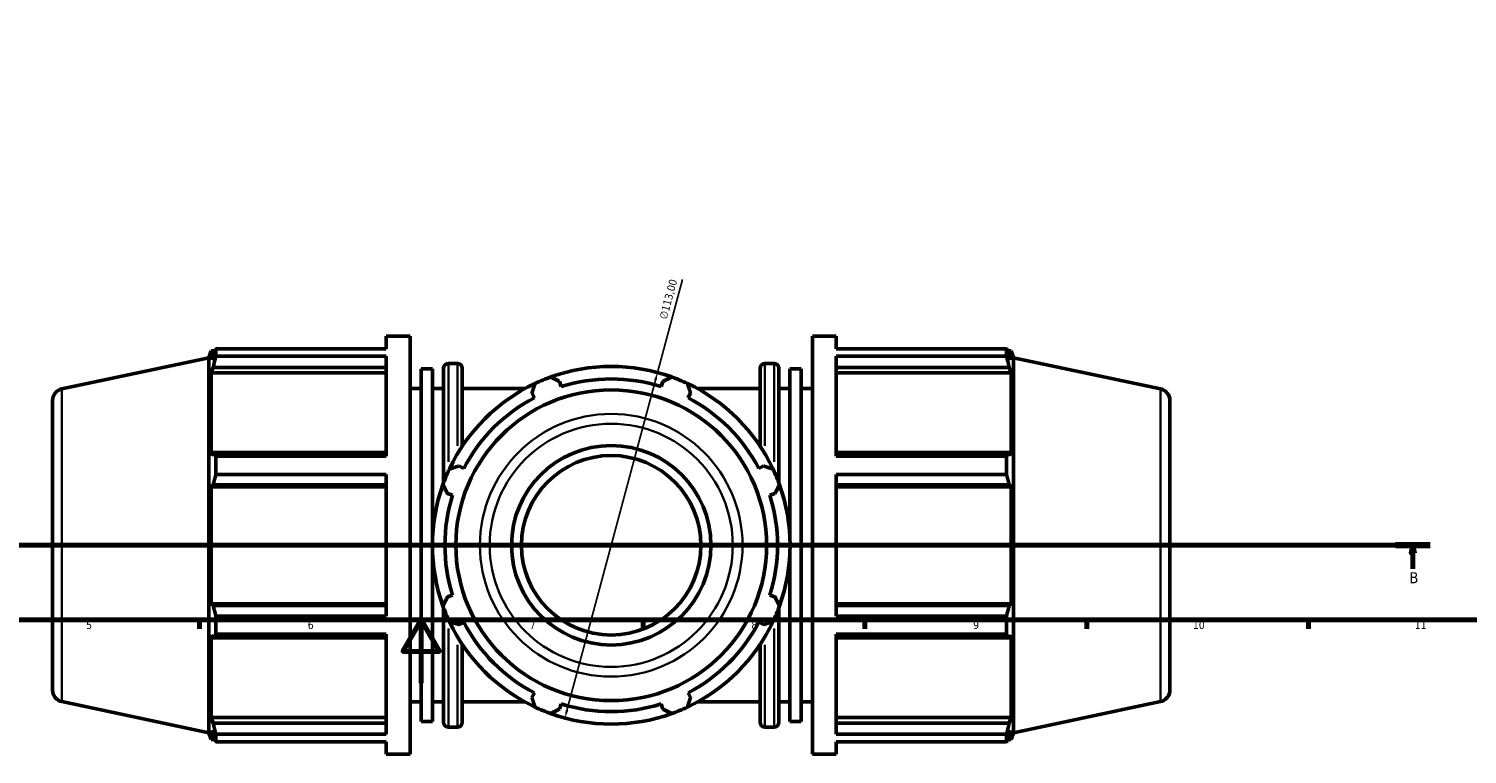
# Model space of a CAD drawing. Header units: millimetres. Extents: x 0 to 1173, y -22 to 1028.
# Tile 2 of 8: x 297 to 751, y -22 to 207. Entities that reach past the tile are written whole.
import ezdxf

# ---------------------------------------------------------------- set-up
doc = ezdxf.new("R2010")
doc.units = ezdxf.units.MM
doc.linetypes.add('CHAIN', pattern=[0.7087, 0.4724, -0.0591, 0.1181, -0.0591])
for name, color, linetype, lineweight in [('Border (ISO)', 7, 'Continuous', 70), ('Dimension (ISO)', 7, 'Continuous', 25), ('Section Line (ISO)', 7, 'CHAIN', 70), ('Visible (ISO)', 7, 'Continuous', 50), ('Visible Narrow (ISO)', 7, 'Continuous', 35)]:
    doc.layers.add(name, color=color, linetype=linetype, lineweight=lineweight)
doc.styles.add('Label Text (ISO)', font='tahoma.ttf')
doc.styles.add('Note Text (ISO)', font='tahoma.ttf')
doc.dimstyles.new('Default (ISO)', dxfattribs={"dimtxt": 2.5, "dimasz": 2.5, "dimexe": 3.175, "dimexo": 0, "dimgap": 0.762, "dimtad": 1, "dimrnd": 1e-08, "dimzin": 0, "dimtxsty": 'Note Text (ISO)', "dimcen": 0.09, "dimdle": 10, "dimclrd": 256, "dimclre": 256, "dimclrt": 232, "dimazin": 0, "dimtfac": 1.40208, "dimtmove": 0, "dimatfit": 3, "dimfxl": 1, "dimtolj": 1, "dimtzin": 0, "dimlwd": -1, "dimlwe": -1, "dimarcsym": 0})

# ---------------------------------------------------------------- blocks, each defined once
blk = doc.blocks.new('Borders Default Border')
at = {"layer": 'Border (ISO)'}
for p, q in [((350.42, 20), (350.42, 17.1)), ((490.58, 20), (490.58, 17.1)), ((560.67, 20), (560.67, 17.1)), ((630.75, 20), (630.75, 17.1)), ((700.83, 20), (700.83, 17.1))]:
    blk.add_line(p, q, dxfattribs=at)
at = {"layer": 'Border (ISO)', "flags": 128}
for points in [[(20, 20), (20, 574), (821, 574), (821, 20), (20, 20)], [(420.5, 0), (420.5, 20), (414.73, 10), (426.27, 10), (420.5, 20)]]:
    blk.add_lwpolyline(points, dxfattribs=at)
at = {"layer": 'Border (ISO)', "color": 232, "true_color": 0xca0064, "char_height": 2.5, "attachment_point": 7, "style": 'Note Text (ISO)'}
for s, insert in [('5', (314.64, 17.05)), ('6', (384.66, 17.05)), ('7', (454.77, 17.1)), ('8', (524.81, 17.04)), ('9', (594.88, 17.05)), ('10', (664.29, 17.05)), ('11', (734.37, 17.1))]:
    blk.add_mtext(s, dxfattribs=dict(at, insert=insert))
blk = doc.blocks.new('2dTransSection0')
at = {"layer": 'Section Line (ISO)', "linetype": 'CHAIN'}
blk.add_line((215.34, 43.53), (739.24, 43.53), dxfattribs=at)
at = {"layer": 'Section Line (ISO)', "linetype": 'Continuous', "lineweight": 140}
blk.add_line((728.3, 43.53), (739.24, 43.53), dxfattribs=at)
at = {"layer": 'Section Line (ISO)', "linetype": 'Continuous'}
for p, q in [((733.77, 43.53), (733.27, 41.03)), ((733.27, 41.03), (734.27, 41.03)), ((733.77, 41.03), (733.77, 43.53)), ((734.27, 41.03), (733.77, 43.53)), ((733.77, 36.12), (733.77, 41.03))]:
    blk.add_line(p, q, dxfattribs=at)
at = {"layer": 'Section Line (ISO)', "linetype": 'Continuous', "flags": 128}
blk.add_lwpolyline([(734.27, 41.03), (733.77, 43.53), (733.27, 41.03), (734.27, 41.03)], dxfattribs=at)
at = {"layer": 'Section Line (ISO)'}
blk.add_solid([(734.27, 41.03), (733.77, 43.53), (733.27, 41.03), (734.27, 41.03)], dxfattribs=at)
at = {"layer": 'Section Line (ISO)', "insert": (732.7, 31.53), "char_height": 3.5, "attachment_point": 7, "style": 'Label Text (ISO)'}
blk.add_mtext('B', dxfattribs=at)
blk = doc.blocks.new('*D14')
at = {"layer": 'Defpoints', "color": 0, "transparency": 16777216}
for p in [(495.15, 98.1), (465.91, -11.05)]:
    blk.add_point(p, dxfattribs=at)
at = {"layer": 'Dimension (ISO)', "transparency": 16777216}
for p, q in [((495.15, 98.1), (503.03, 127.5)), ((466.55, -8.63), (494.51, 95.69))]:
    blk.add_line(p, q, dxfattribs=at)
blk.add_arc((480.53, 43.53), 56.5, 71.7803, 109.792, dxfattribs=at)
for points in [[(494.1, 95.8), (494.91, 95.58), (495.15, 98.1)], [(466.15, -8.52), (466.96, -8.74), (465.91, -11.05)]]:
    blk.add_solid(points, dxfattribs=at)
at = {"layer": 'Dimension (ISO)', "color": 232, "true_color": 0xca0064, "transparency": 16777216, "insert": (495.66, 115.37), "char_height": 2.5, "attachment_point": 1, "rotation": 75, "style": 'Note Text (ISO)'}
blk.add_mtext('\\A1;∅113,00', dxfattribs=at)

msp = doc.modelspace()

# ---------------------------------------------------------------- linework, layer by layer
at = {"layer": 'Visible (ISO)'}
for p, q in [((409.458, 105.63), (409.458, 109.529)), ((409.458, 109.529), (416.991, 109.529)), ((416.991, -22.471), (416.991, 109.529)), ((544.071, -22.471), (544.071, 109.529)), ((544.071, 109.529), (551.605, 109.529)), ((551.605, 105.63), (551.605, 109.529)), ((353.451, 102.783), (354.142, 104.909)), ((354.142, 104.909), (354.142, 102.068)), ((354.142, 104.909), (355.269, 104.909)), ((355.643, 105.63), (409.458, 105.63)), ((355.643, 103.243), (355.643, 105.63)), ((551.605, 105.63), (605.419, 105.63)), ((605.419, 103.243), (605.419, 105.63)), ((605.793, 104.909), (606.921, 104.909)), ((606.921, 102.068), (606.921, 104.909)), ((607.611, 102.783), (606.921, 104.909)), ((307.002, 92.91), (353.451, 102.783)), ((353.451, -15.726), (353.451, 102.783)), ((354.785, 103.956), (354.142, 102.068)), ((409.458, 103.243), (355.643, 103.243)), ((409.458, 71.639), (409.458, 103.243)), ((429.081, 100.949), (431.965, 100.949)), ((529.098, 100.949), (531.981, 100.949)), ((551.605, 71.639), (551.605, 103.243)), ((605.419, 103.243), (551.605, 103.243)), ((606.921, 102.068), (606.277, 103.956)), ((607.611, -15.726), (607.611, 102.783)), ((654.061, 92.91), (607.611, 102.783)), ((354.142, 97.974), (354.785, 99.73)), ((409.458, 97.974), (354.142, 97.974)), ((354.142, 97.974), (354.142, 71.871)), ((354.785, 99.73), (409.458, 99.73)), ((420.521, -12.169), (420.521, 99.226)), ((420.521, 99.226), (424.051, 99.226)), ((424.051, 45.032), (424.051, 99.226)), ((427.581, 63.24), (427.581, 99.449)), ((433.465, 99.449), (433.465, 74.785)), ((527.598, 74.785), (527.598, 99.449)), ((533.481, 99.449), (533.481, 63.24)), ((537.011, 45.032), (537.011, 99.226)), ((537.011, 99.226), (540.541, 99.226)), ((540.541, -12.169), (540.541, 99.226)), ((551.605, 99.73), (606.277, 99.73)), ((551.605, 97.974), (606.921, 97.974)), ((606.277, 99.73), (606.921, 97.974)), ((606.921, 71.871), (606.921, 97.974)), ((416.991, 93.029), (420.521, 93.029)), ((424.051, 93.029), (427.581, 93.029)), ((433.465, 93.029), (453.292, 93.029)), ((455.486, 91.64), (456.269, 90.137)), ((464.731, 93.642), (464.221, 95.258)), ((496.842, 95.258), (496.332, 93.642)), ((504.794, 90.137), (505.576, 91.64)), ((507.771, 93.029), (527.598, 93.029)), ((533.481, 93.029), (537.011, 93.029)), ((540.541, 93.029), (544.071, 93.029)), ((304.031, 89.242), (304.031, -2.185)), ((657.031, 89.242), (657.031, -2.185)), ((354.785, 72.785), (354.142, 71.871)), ((409.458, 72.785), (354.785, 72.785)), ((606.277, 72.785), (551.605, 72.785)), ((606.921, 71.871), (606.277, 72.785)), ((355.643, 71.639), (409.458, 71.639)), ((355.643, 65.877), (355.643, 71.639)), ((433.923, 67.791), (432.42, 68.574)), ((528.643, 68.574), (527.139, 67.791)), ((551.605, 71.639), (605.419, 71.639)), ((605.419, 65.877), (605.419, 71.639)), ((409.458, 65.877), (355.643, 65.877)), ((409.458, 21.181), (409.458, 65.877)), ((551.605, 21.181), (551.605, 65.877)), ((605.419, 65.877), (551.605, 65.877)), ((354.142, 61.986), (354.785, 62.582)), ((409.458, 61.986), (354.142, 61.986)), ((354.142, 61.986), (354.142, 25.071)), ((354.785, 62.582), (409.458, 62.582)), ((428.802, 59.839), (430.418, 59.329)), ((530.644, 59.329), (532.261, 59.839)), ((551.605, 62.582), (606.277, 62.582)), ((551.605, 61.986), (606.921, 61.986)), ((606.277, 62.582), (606.921, 61.986)), ((606.921, 25.071), (606.921, 61.986)), ((424.051, -12.169), (424.051, 42.026)), ((537.011, -12.169), (537.011, 42.026)), ((430.418, 27.728), (428.802, 27.219)), ((532.261, 27.219), (530.644, 27.728)), ((409.458, 25.071), (354.142, 25.071)), ((354.785, 24.476), (354.142, 25.071)), ((409.458, 24.476), (354.785, 24.476)), ((427.581, -12.391), (427.581, 23.817)), ((533.481, 23.817), (533.481, -12.391)), ((551.605, 25.071), (606.921, 25.071)), ((606.277, 24.476), (551.605, 24.476)), ((606.921, 25.071), (606.277, 24.476)), ((355.643, 21.181), (409.458, 21.181)), ((355.643, 15.419), (355.643, 21.181)), ((432.42, 18.484), (433.923, 19.266)), ((527.139, 19.266), (528.643, 18.484)), ((551.605, 21.181), (605.419, 21.181)), ((605.419, 15.419), (605.419, 21.181)), ((354.142, 15.187), (354.142, -10.916)), ((354.142, 15.187), (354.785, 14.272)), ((354.785, 14.272), (409.458, 14.272)), ((409.458, 15.419), (355.643, 15.419)), ((409.458, -16.186), (409.458, 15.419)), ((551.605, -16.186), (551.605, 15.419)), ((605.419, 15.419), (551.605, 15.419)), ((551.605, 14.272), (606.277, 14.272)), ((606.277, 14.272), (606.921, 15.187)), ((606.921, -10.916), (606.921, 15.187)), ((433.465, 12.272), (433.465, -12.391)), ((527.598, -12.391), (527.598, 12.272)), ((456.269, -3.079), (455.486, -4.583)), ((505.576, -4.583), (504.794, -3.079)), ((307.002, -5.853), (353.451, -15.726)), ((416.991, -5.971), (420.521, -5.971)), ((424.051, -5.971), (427.581, -5.971)), ((433.465, -5.971), (453.292, -5.971)), ((464.221, -8.201), (464.731, -6.584)), ((496.332, -6.584), (496.842, -8.201)), ((507.771, -5.971), (527.598, -5.971)), ((533.481, -5.971), (537.011, -5.971)), ((540.541, -5.971), (544.071, -5.971)), ((654.061, -5.853), (607.611, -15.726)), ((409.458, -10.916), (354.142, -10.916)), ((354.785, -12.672), (354.142, -10.916)), ((409.458, -12.672), (354.785, -12.672)), ((420.521, -12.169), (424.051, -12.169)), ((537.011, -12.169), (540.541, -12.169)), ((551.605, -10.916), (606.921, -10.916)), ((606.277, -12.672), (551.605, -12.672)), ((606.921, -10.916), (606.277, -12.672)), ((353.451, -15.726), (354.142, -17.851)), ((354.142, -15.01), (354.142, -17.851)), ((354.142, -15.01), (354.785, -16.899)), ((354.142, -17.851), (355.269, -17.851)), ((355.643, -16.186), (409.458, -16.186)), ((355.643, -18.572), (355.643, -16.186)), ((429.081, -13.891), (431.965, -13.891)), ((529.098, -13.891), (531.981, -13.891)), ((551.605, -16.186), (605.419, -16.186)), ((605.419, -18.572), (605.419, -16.186)), ((605.793, -17.851), (606.921, -17.851)), ((606.277, -16.899), (606.921, -15.01)), ((606.921, -17.851), (606.921, -15.01)), ((607.611, -15.726), (606.921, -17.851)), ((409.458, -18.572), (355.643, -18.572)), ((409.458, -22.471), (409.458, -18.572)), ((409.458, -22.471), (416.991, -22.471)), ((544.071, -22.471), (551.605, -22.471)), ((551.605, -22.471), (551.605, -18.572)), ((605.419, -18.572), (551.605, -18.572))]:
    msp.add_line(p, q, dxfattribs=at)
for radius in [49.08, 31.5, 28.35]:
    msp.add_circle((480.531, 43.529), radius, dxfattribs=at)
for centre, radius, start, end in [((429.081, 99.449), 1.5, 90, 180), ((431.965, 99.449), 1.5, 0, 90), ((480.531, 43.529), 56.5, 70.20802, 109.79198), ((529.098, 99.449), 1.5, 90, 180), ((531.981, 99.449), 1.5, 0, 90), ((480.531, 43.529), 56.5, 109.79198, 115.20802), ((480.531, 43.529), 52.545, 72.5, 107.5), ((480.531, 43.529), 56.5, 64.79198, 70.20802), ((307.781, 89.242), 3.75, 102, 180), ((480.531, 43.529), 56.5, 115.20802, 154.79198), ((480.531, 43.529), 56.5, 25.20802, 64.79198), ((653.281, 89.242), 3.75, 0, 78), ((480.531, 43.529), 52.545, 117.5, 152.5), ((480.531, 43.529), 52.545, 27.5, 62.5), ((480.531, 43.529), 56.5, 154.79198, 160.20802), ((480.531, 43.529), 56.5, 19.79198, 25.20802), ((480.531, 43.529), 56.5, 160.20802, 199.79198), ((480.531, 43.529), 52.545, 162.5, 197.5), ((480.531, 43.529), 52.545, 342.5, 17.5), ((480.531, 43.529), 56.5, 340.20802, 19.79198), ((480.531, 43.529), 56.5, 199.79198, 205.20802), ((480.531, 43.529), 56.5, 334.79198, 340.20802), ((480.531, 43.529), 56.5, 205.20802, 244.79198), ((480.531, 43.529), 52.545, 207.5, 242.5), ((480.531, 43.529), 56.5, 295.20802, 334.79198), ((480.531, 43.529), 52.545, 297.5, 332.5), ((307.781, -2.185), 3.75, 180, 258), ((653.281, -2.185), 3.75, 282, 0), ((480.531, 43.529), 56.5, 244.79198, 250.20802), ((480.531, 43.529), 52.545, 252.5, 287.5), ((480.531, 43.529), 56.5, 289.79198, 295.20802), ((429.081, -12.391), 1.5, 180, 270), ((431.965, -12.391), 1.5, 270, 0), ((480.531, 43.529), 56.5, 250.20802, 289.79198), ((529.098, -12.391), 1.5, 180, 270), ((531.981, -12.391), 1.5, 270, 0)]:
    msp.add_arc(centre, radius, start, end, dxfattribs=at)
for points, weights in [([(354.785, 103.956), (355.197, 104.776), (355.643, 105.63)], [1.00142207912, 1.00111949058, 1]), ([(605.419, 105.63), (605.866, 104.776), (606.277, 103.956)], [1, 1.00111949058, 1.00142207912]), ([(355.643, 103.243), (355.197, 101.451), (354.785, 99.73)], [1, 1.00111949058, 1.00142207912]), ([(606.277, 99.73), (605.866, 101.451), (605.419, 103.243)], [1.00142207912, 1.00111949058, 1]), ([(461.4, 96.691), (462.839, 95.96), (464.221, 95.258)], [1, 1.00149346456, 1.00217039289]), ([(496.842, 95.258), (498.223, 95.96), (499.662, 96.691)], [1.00217039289, 1.00149346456, 1]), ([(455.486, 91.64), (455.967, 93.114), (456.468, 94.648)], [1.00217039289, 1.00149346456, 1]), ([(504.595, 94.648), (505.096, 93.114), (505.576, 91.64)], [1, 1.00149346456, 1.00217039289]), ([(354.785, 72.785), (355.197, 72.224), (355.643, 71.639)], [1.00142207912, 1.00111949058, 1]), ([(605.419, 71.639), (605.866, 72.224), (606.277, 72.785)], [1, 1.00111949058, 1.00142207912]), ([(429.412, 67.592), (430.946, 68.093), (432.42, 68.574)], [1, 1.00149346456, 1.00217039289]), ([(528.643, 68.574), (530.116, 68.093), (531.651, 67.592)], [1.00217039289, 1.00149346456, 1]), ([(355.643, 65.877), (355.197, 64.196), (354.785, 62.582)], [1, 1.00111949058, 1.00142207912]), ([(606.277, 62.582), (605.866, 64.196), (605.419, 65.877)], [1.00142207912, 1.00111949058, 1]), ([(428.802, 59.839), (428.1, 61.221), (427.369, 62.66)], [1.00217039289, 1.00149346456, 1]), ([(533.694, 62.66), (532.963, 61.221), (532.261, 59.839)], [1, 1.00149346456, 1.00217039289]), ([(354.785, 24.476), (355.197, 22.862), (355.643, 21.181)], [1.00142207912, 1.00111949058, 1]), ([(427.369, 24.398), (428.1, 25.837), (428.802, 27.219)], [1, 1.00149346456, 1.00217039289]), ([(532.261, 27.219), (532.963, 25.837), (533.694, 24.398)], [1.00217039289, 1.00149346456, 1]), ([(605.419, 21.181), (605.866, 22.862), (606.277, 24.476)], [1, 1.00111949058, 1.00142207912]), ([(432.42, 18.484), (430.946, 18.964), (429.412, 19.465)], [1.00217039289, 1.00149346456, 1]), ([(531.651, 19.465), (530.116, 18.964), (528.643, 18.484)], [1, 1.00149346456, 1.00217039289]), ([(355.643, 15.419), (355.197, 14.834), (354.785, 14.272)], [1, 1.00111949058, 1.00142207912]), ([(606.277, 14.272), (605.866, 14.834), (605.419, 15.419)], [1.00142207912, 1.00111949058, 1]), ([(456.468, -7.591), (455.967, -6.056), (455.486, -4.583)], [1, 1.00149346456, 1.00217039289]), ([(464.221, -8.201), (462.839, -8.903), (461.4, -9.634)], [1.00217039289, 1.00149346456, 1]), ([(499.662, -9.634), (498.223, -8.903), (496.842, -8.201)], [1, 1.00149346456, 1.00217039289]), ([(505.576, -4.583), (505.096, -6.056), (504.595, -7.591)], [1.00217039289, 1.00149346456, 1]), ([(354.785, -12.672), (355.197, -14.393), (355.643, -16.186)], [1.00142207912, 1.00111949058, 1]), ([(605.419, -16.186), (605.866, -14.393), (606.277, -12.672)], [1, 1.00111949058, 1.00142207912]), ([(355.643, -18.572), (355.197, -17.719), (354.785, -16.899)], [1, 1.00111949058, 1.00142207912]), ([(606.277, -16.899), (605.866, -17.719), (605.419, -18.572)], [1.00142207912, 1.00111949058, 1])]:
    msp.add_rational_spline(points, weights, degree=2, dxfattribs=at)
at = {"layer": 'Visible Narrow (ISO)'}
for p, q in [((429.081, 100.854), (429.081, 69.859)), ((431.965, 74.95), (431.965, 100.871)), ((529.098, 100.871), (529.098, 74.95)), ((531.981, 69.859), (531.981, 100.854)), ((307.002, -5.245), (307.002, 92.302)), ((654.061, -5.245), (654.061, 92.302)), ((429.081, 17.199), (429.081, -13.796)), ((531.981, -13.796), (531.981, 17.199)), ((431.965, -13.813), (431.965, 12.108)), ((529.098, 12.108), (529.098, -13.813))]:
    msp.add_line(p, q, dxfattribs=at)
for radius in [41.48, 38.399]:
    msp.add_circle((480.531, 43.529), radius, dxfattribs=at)

# ---------------------------------------------------------------- block references
msp.add_blockref('Borders Default Border', (0, 0))
at = {"layer": 'Section Line (ISO)'}
msp.add_blockref('2dTransSection0', (0, 0), dxfattribs=at)

# ---------------------------------------------------------------- dimensions: what is measured, and where the dimension line sits
at = {"layer": 'Dimension (ISO)'}
dim = msp.add_diameter_dim_2p(p1=(465.908, -11.046), p2=(495.154, 98.104), dimstyle='Default (ISO)', override={"dimdec": 2, "dimlfac": 1, "dimtp": 0, "dimtm": 0, "dimtdec": 2, "dimatfit": 2}, dxfattribs=at)
dim.commit()
dim.dimension.update_dxf_attribs({"geometry": '*D14', "text_midpoint": (501.169, 120.549), "dimtype": 163})

doc.saveas('drawing.dxf')
